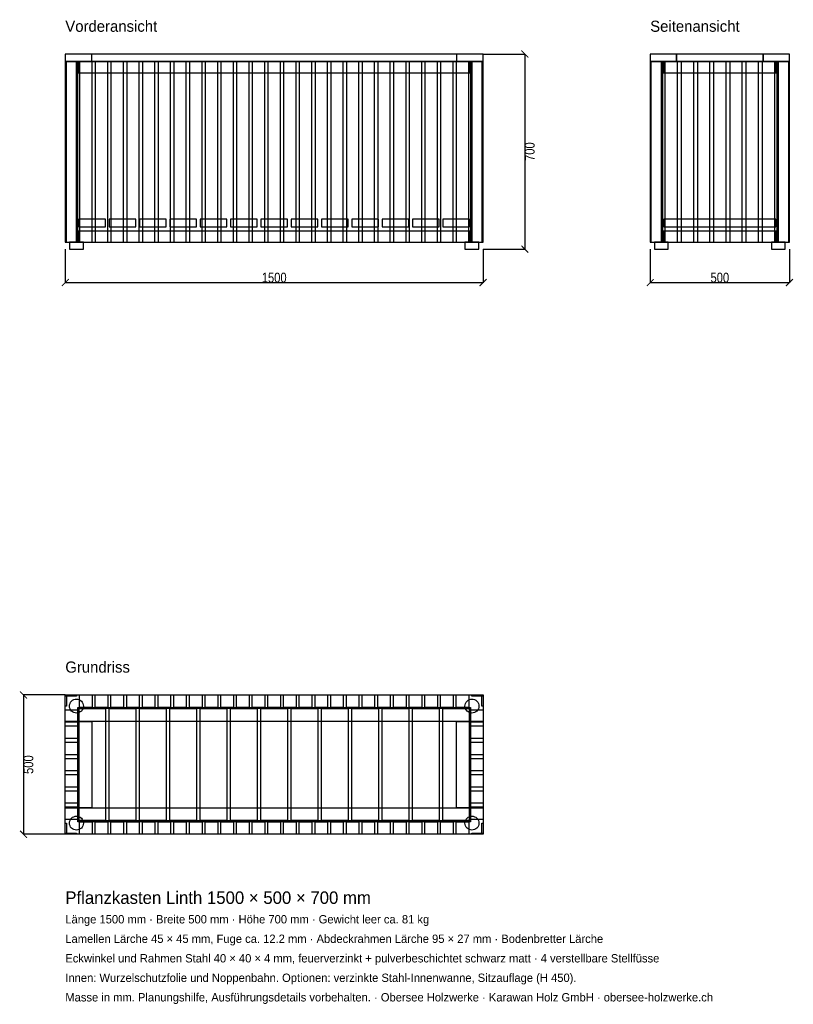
# Model space of a CAD drawing. Header units: millimetres. Extents: x -164 to 2614, y -4010 to -477.
import ezdxf

# ---------------------------------------------------------------- set-up
doc = ezdxf.new("R2010")
doc.units = ezdxf.units.MM
for name, color, linetype in [('2D_Ansichten', 7, 'Continuous'), ('2D_Masse', 1, 'Continuous'), ('2D_Text', 7, 'Continuous')]:
    doc.layers.add(name, color=color, linetype=linetype)
doc.styles.add('OpenSansCondensed-Light', font='OpenSansCondensed-Light.ttf')
doc.dimstyles.new('EZDXF', dxfattribs={"dimtxt": 35, "dimasz": 25, "dimexe": 0.375, "dimexo": 0.125, "dimgap": 0.1, "dimtad": 1, "dimdec": 0, "dimzin": 12, "dimdsep": 46, "dimtxsty": 'OpenSansCondensed-Light', "dimblk": 'ARCHTICK', "dimcen": 2.5, "dimazin": 3, "dimtfac": 0.5, "dimtmove": 2, "dimatfit": 3})

# ---------------------------------------------------------------- blocks, each defined once
blk = doc.blocks.new('_ARCHTICK')
at = {"color": 0, "linetype": 'BYBLOCK', "const_width": 0.15}
blk.add_lwpolyline([(-0.5, -0.5), (0.5, 0.5)], dxfattribs=at)

msp = doc.modelspace()

# ---------------------------------------------------------------- linework, layer by layer
at = {"layer": '2D_Ansichten'}
for points in [[(0, -627), (1500, -627), (1500, -600), (0, -600)], [(0, -627), (1500, -627), (1500, -600), (0, -600)], [(0, -627), (95, -627), (95, -600), (0, -600)], [(1405, -627), (1500, -627), (1500, -600), (1405, -600)], [(2100, -627), (2195, -627), (2195, -600), (2100, -600)], [(2195, -627), (2505, -627), (2505, -600), (2195, -600)], [(2195, -627), (2505, -627), (2505, -600), (2195, -600)], [(2505, -627), (2600, -627), (2600, -600), (2505, -600)], [(0, -1275), (40, -1275), (40, -627), (0, -627)], [(0, -1275), (4, -1275), (4, -627), (0, -627)], [(0, -1275), (40, -1275), (40, -627), (0, -627)], [(0, -1275), (4, -1275), (4, -627), (0, -627)], [(0, -1275), (45, -1275), (45, -627), (0, -627)], [(0, -1275), (45, -1275), (45, -627), (0, -627)], [(0, -1275), (45, -1275), (45, -627), (0, -627)], [(0, -1275), (45, -1275), (45, -627), (0, -627)], [(0, -1275), (45, -1275), (45, -627), (0, -627)], [(0, -1275), (45, -1275), (45, -627), (0, -627)], [(0, -1275), (45, -1275), (45, -627), (0, -627)], [(45, -667), (1455, -667), (1455, -627), (45, -627)], [(45, -667), (1455, -667), (1455, -627), (45, -627)], [(45, -667), (49, -667), (49, -627), (45, -627)], [(51.3, -1275), (96.3, -1275), (96.3, -627), (51.3, -627)], [(51.3, -1275), (96.3, -1275), (96.3, -627), (51.3, -627)], [(107.7, -1275), (152.7, -1275), (152.7, -627), (107.7, -627)], [(107.7, -1275), (152.7, -1275), (152.7, -627), (107.7, -627)], [(164, -1275), (209, -1275), (209, -627), (164, -627)], [(164, -1275), (209, -1275), (209, -627), (164, -627)], [(220.4, -1275), (265.4, -1275), (265.4, -627), (220.4, -627)], [(220.4, -1275), (265.4, -1275), (265.4, -627), (220.4, -627)], [(276.7, -1275), (321.7, -1275), (321.7, -627), (276.7, -627)], [(276.7, -1275), (321.7, -1275), (321.7, -627), (276.7, -627)], [(333.1, -1275), (378.1, -1275), (378.1, -627), (333.1, -627)], [(333.1, -1275), (378.1, -1275), (378.1, -627), (333.1, -627)], [(389.4, -1275), (434.4, -1275), (434.4, -627), (389.4, -627)], [(389.4, -1275), (434.4, -1275), (434.4, -627), (389.4, -627)], [(445.8, -1275), (490.8, -1275), (490.8, -627), (445.8, -627)], [(445.8, -1275), (490.8, -1275), (490.8, -627), (445.8, -627)], [(502.1, -1275), (547.1, -1275), (547.1, -627), (502.1, -627)], [(502.1, -1275), (547.1, -1275), (547.1, -627), (502.1, -627)], [(558.5, -1275), (603.5, -1275), (603.5, -627), (558.5, -627)], [(558.5, -1275), (603.5, -1275), (603.5, -627), (558.5, -627)], [(614.8, -1275), (659.8, -1275), (659.8, -627), (614.8, -627)], [(614.8, -1275), (659.8, -1275), (659.8, -627), (614.8, -627)], [(671.2, -1275), (716.2, -1275), (716.2, -627), (671.2, -627)], [(671.2, -1275), (716.2, -1275), (716.2, -627), (671.2, -627)], [(727.5, -1275), (772.5, -1275), (772.5, -627), (727.5, -627)], [(727.5, -1275), (772.5, -1275), (772.5, -627), (727.5, -627)], [(783.8, -1275), (828.8, -1275), (828.8, -627), (783.8, -627)], [(783.8, -1275), (828.8, -1275), (828.8, -627), (783.8, -627)], [(840.2, -1275), (885.2, -1275), (885.2, -627), (840.2, -627)], [(840.2, -1275), (885.2, -1275), (885.2, -627), (840.2, -627)], [(896.5, -1275), (941.5, -1275), (941.5, -627), (896.5, -627)], [(896.5, -1275), (941.5, -1275), (941.5, -627), (896.5, -627)], [(952.9, -1275), (997.9, -1275), (997.9, -627), (952.9, -627)], [(952.9, -1275), (997.9, -1275), (997.9, -627), (952.9, -627)], [(1009.2, -1275), (1054.2, -1275), (1054.2, -627), (1009.2, -627)], [(1009.2, -1275), (1054.2, -1275), (1054.2, -627), (1009.2, -627)], [(1065.6, -1275), (1110.6, -1275), (1110.6, -627), (1065.6, -627)], [(1065.6, -1275), (1110.6, -1275), (1110.6, -627), (1065.6, -627)], [(1121.9, -1275), (1166.9, -1275), (1166.9, -627), (1121.9, -627)], [(1121.9, -1275), (1166.9, -1275), (1166.9, -627), (1121.9, -627)], [(1178.3, -1275), (1223.3, -1275), (1223.3, -627), (1178.3, -627)], [(1178.3, -1275), (1223.3, -1275), (1223.3, -627), (1178.3, -627)], [(1234.6, -1275), (1279.6, -1275), (1279.6, -627), (1234.6, -627)], [(1234.6, -1275), (1279.6, -1275), (1279.6, -627), (1234.6, -627)], [(1291, -1275), (1336, -1275), (1336, -627), (1291, -627)], [(1291, -1275), (1336, -1275), (1336, -627), (1291, -627)], [(1347.3, -1275), (1392.3, -1275), (1392.3, -627), (1347.3, -627)], [(1347.3, -1275), (1392.3, -1275), (1392.3, -627), (1347.3, -627)], [(1403.7, -1275), (1448.7, -1275), (1448.7, -627), (1403.7, -627)], [(1403.7, -1275), (1448.7, -1275), (1448.7, -627), (1403.7, -627)], [(1451, -667), (1455, -667), (1455, -627), (1451, -627)], [(1455, -1275), (1500, -1275), (1500, -627), (1455, -627)], [(1455, -1275), (1500, -1275), (1500, -627), (1455, -627)], [(1455, -1275), (1500, -1275), (1500, -627), (1455, -627)], [(1455, -1275), (1500, -1275), (1500, -627), (1455, -627)], [(1455, -1275), (1500, -1275), (1500, -627), (1455, -627)], [(1455, -1275), (1500, -1275), (1500, -627), (1455, -627)], [(1455, -1275), (1500, -1275), (1500, -627), (1455, -627)], [(1460, -1275), (1500, -1275), (1500, -627), (1460, -627)], [(1460, -1275), (1500, -1275), (1500, -627), (1460, -627)], [(1496, -1275), (1500, -1275), (1500, -627), (1496, -627)], [(1496, -1275), (1500, -1275), (1500, -627), (1496, -627)], [(2100, -1275), (2104, -1275), (2104, -627), (2100, -627)], [(2100, -1275), (2140, -1275), (2140, -627), (2100, -627)], [(2100, -1275), (2104, -1275), (2104, -627), (2100, -627)], [(2100, -1275), (2140, -1275), (2140, -627), (2100, -627)], [(2100, -1275), (2145, -1275), (2145, -627), (2100, -627)], [(2100, -1275), (2145, -1275), (2145, -627), (2100, -627)], [(2100, -1275), (2145, -1275), (2145, -627), (2100, -627)], [(2100, -1275), (2145, -1275), (2145, -627), (2100, -627)], [(2100, -1275), (2145, -1275), (2145, -627), (2100, -627)], [(2100, -1275), (2145, -1275), (2145, -627), (2100, -627)], [(2100, -1275), (2145, -1275), (2145, -627), (2100, -627)], [(2100, -1275), (2145, -1275), (2145, -627), (2100, -627)], [(2100, -1275), (2145, -1275), (2145, -627), (2100, -627)], [(2100, -1275), (2145, -1275), (2145, -627), (2100, -627)], [(2100, -1275), (2145, -1275), (2145, -627), (2100, -627)], [(2100, -1275), (2145, -1275), (2145, -627), (2100, -627)], [(2100, -1275), (2145, -1275), (2145, -627), (2100, -627)], [(2100, -1275), (2145, -1275), (2145, -627), (2100, -627)], [(2100, -1275), (2145, -1275), (2145, -627), (2100, -627)], [(2100, -1275), (2145, -1275), (2145, -627), (2100, -627)], [(2100, -1275), (2145, -1275), (2145, -627), (2100, -627)], [(2100, -1275), (2145, -1275), (2145, -627), (2100, -627)], [(2100, -1275), (2145, -1275), (2145, -627), (2100, -627)], [(2100, -1275), (2145, -1275), (2145, -627), (2100, -627)], [(2100, -1275), (2145, -1275), (2145, -627), (2100, -627)], [(2100, -1275), (2145, -1275), (2145, -627), (2100, -627)], [(2100, -1275), (2145, -1275), (2145, -627), (2100, -627)], [(2100, -1275), (2145, -1275), (2145, -627), (2100, -627)], [(2100, -1275), (2145, -1275), (2145, -627), (2100, -627)], [(2145, -667), (2149, -667), (2149, -627), (2145, -627)], [(2149, -667), (2551, -667), (2551, -627), (2149, -627)], [(2149, -667), (2551, -667), (2551, -627), (2149, -627)], [(2153.1, -1275), (2198.1, -1275), (2198.1, -627), (2153.1, -627)], [(2153.1, -1275), (2198.1, -1275), (2198.1, -627), (2153.1, -627)], [(2211.2, -1275), (2256.2, -1275), (2256.2, -627), (2211.2, -627)], [(2211.2, -1275), (2256.2, -1275), (2256.2, -627), (2211.2, -627)], [(2269.4, -1275), (2314.4, -1275), (2314.4, -627), (2269.4, -627)], [(2269.4, -1275), (2314.4, -1275), (2314.4, -627), (2269.4, -627)], [(2327.5, -1275), (2372.5, -1275), (2372.5, -627), (2327.5, -627)], [(2327.5, -1275), (2372.5, -1275), (2372.5, -627), (2327.5, -627)], [(2385.6, -1275), (2430.6, -1275), (2430.6, -627), (2385.6, -627)], [(2385.6, -1275), (2430.6, -1275), (2430.6, -627), (2385.6, -627)], [(2443.8, -1275), (2488.8, -1275), (2488.8, -627), (2443.8, -627)], [(2443.8, -1275), (2488.8, -1275), (2488.8, -627), (2443.8, -627)], [(2501.9, -1275), (2546.9, -1275), (2546.9, -627), (2501.9, -627)], [(2501.9, -1275), (2546.9, -1275), (2546.9, -627), (2501.9, -627)], [(2551, -667), (2555, -667), (2555, -627), (2551, -627)], [(2555, -1275), (2600, -1275), (2600, -627), (2555, -627)], [(2555, -1275), (2600, -1275), (2600, -627), (2555, -627)], [(2555, -1275), (2600, -1275), (2600, -627), (2555, -627)], [(2555, -1275), (2600, -1275), (2600, -627), (2555, -627)], [(2555, -1275), (2600, -1275), (2600, -627), (2555, -627)], [(2555, -1275), (2600, -1275), (2600, -627), (2555, -627)], [(2555, -1275), (2600, -1275), (2600, -627), (2555, -627)], [(2555, -1275), (2600, -1275), (2600, -627), (2555, -627)], [(2555, -1275), (2600, -1275), (2600, -627), (2555, -627)], [(2555, -1275), (2600, -1275), (2600, -627), (2555, -627)], [(2555, -1275), (2600, -1275), (2600, -627), (2555, -627)], [(2555, -1275), (2600, -1275), (2600, -627), (2555, -627)], [(2555, -1275), (2600, -1275), (2600, -627), (2555, -627)], [(2555, -1275), (2600, -1275), (2600, -627), (2555, -627)], [(2555, -1275), (2600, -1275), (2600, -627), (2555, -627)], [(2555, -1275), (2600, -1275), (2600, -627), (2555, -627)], [(2555, -1275), (2600, -1275), (2600, -627), (2555, -627)], [(2555, -1275), (2600, -1275), (2600, -627), (2555, -627)], [(2555, -1275), (2600, -1275), (2600, -627), (2555, -627)], [(2555, -1275), (2600, -1275), (2600, -627), (2555, -627)], [(2555, -1275), (2600, -1275), (2600, -627), (2555, -627)], [(2555, -1275), (2600, -1275), (2600, -627), (2555, -627)], [(2555, -1275), (2600, -1275), (2600, -627), (2555, -627)], [(2555, -1275), (2600, -1275), (2600, -627), (2555, -627)], [(2555, -1275), (2600, -1275), (2600, -627), (2555, -627)], [(2560, -1275), (2600, -1275), (2600, -627), (2560, -627)], [(2560, -1275), (2600, -1275), (2600, -627), (2560, -627)], [(2596, -1275), (2600, -1275), (2600, -627), (2596, -627)], [(2596, -1275), (2600, -1275), (2600, -627), (2596, -627)], [(49, -1220), (144, -1220), (144, -1193), (49, -1193)], [(157.9, -1220), (252.9, -1220), (252.9, -1193), (157.9, -1193)], [(266.8, -1220), (361.8, -1220), (361.8, -1193), (266.8, -1193)], [(375.8, -1220), (470.8, -1220), (470.8, -1193), (375.8, -1193)], [(484.7, -1220), (579.7, -1220), (579.7, -1193), (484.7, -1193)], [(593.6, -1220), (688.6, -1220), (688.6, -1193), (593.6, -1193)], [(702.5, -1220), (797.5, -1220), (797.5, -1193), (702.5, -1193)], [(811.4, -1220), (906.4, -1220), (906.4, -1193), (811.4, -1193)], [(920.3, -1220), (1015.3, -1220), (1015.3, -1193), (920.3, -1193)], [(1029.2, -1220), (1124.2, -1220), (1124.2, -1193), (1029.2, -1193)], [(1138.2, -1220), (1233.2, -1220), (1233.2, -1193), (1138.2, -1193)], [(1247.1, -1220), (1342.1, -1220), (1342.1, -1193), (1247.1, -1193)], [(1356, -1220), (1451, -1220), (1451, -1193), (1356, -1193)], [(2149, -1220), (2551, -1220), (2551, -1193), (2149, -1193)], [(2149, -1220), (2551, -1220), (2551, -1193), (2149, -1193)], [(2149, -1220), (2551, -1220), (2551, -1193), (2149, -1193)], [(2149, -1220), (2551, -1220), (2551, -1193), (2149, -1193)], [(2149, -1220), (2551, -1220), (2551, -1193), (2149, -1193)], [(2149, -1220), (2551, -1220), (2551, -1193), (2149, -1193)], [(2149, -1220), (2551, -1220), (2551, -1193), (2149, -1193)], [(2149, -1220), (2551, -1220), (2551, -1193), (2149, -1193)], [(2149, -1220), (2551, -1220), (2551, -1193), (2149, -1193)], [(2149, -1220), (2551, -1220), (2551, -1193), (2149, -1193)], [(2149, -1220), (2551, -1220), (2551, -1193), (2149, -1193)], [(2149, -1220), (2551, -1220), (2551, -1193), (2149, -1193)], [(2149, -1220), (2551, -1220), (2551, -1193), (2149, -1193)], [(45, -1275), (1455, -1275), (1455, -1235), (45, -1235)], [(45, -1275), (1455, -1275), (1455, -1235), (45, -1235)], [(45, -1275), (49, -1275), (49, -1235), (45, -1235)], [(1451, -1275), (1455, -1275), (1455, -1235), (1451, -1235)], [(2145, -1275), (2149, -1275), (2149, -1235), (2145, -1235)], [(2149, -1275), (2551, -1275), (2551, -1235), (2149, -1235)], [(2149, -1275), (2551, -1275), (2551, -1235), (2149, -1235)], [(2551, -1275), (2555, -1275), (2555, -1235), (2551, -1235)], [(15, -1300), (65, -1300), (65, -1275), (15, -1275)], [(15, -1300), (65, -1300), (65, -1275), (15, -1275)], [(1435, -1300), (1485, -1300), (1485, -1275), (1435, -1275)], [(1435, -1300), (1485, -1300), (1485, -1275), (1435, -1275)], [(2115, -1300), (2165, -1300), (2165, -1275), (2115, -1275)], [(2115, -1300), (2165, -1300), (2165, -1275), (2115, -1275)], [(2535, -1300), (2585, -1300), (2585, -1275), (2535, -1275)], [(2535, -1300), (2585, -1300), (2585, -1275), (2535, -1275)], [(0, -2900), (40, -2900), (40, -2904), (0, -2904)], [(0, -2900), (4, -2900), (4, -2940), (0, -2940)], [(0, -2900), (1500, -2900), (1500, -2995), (0, -2995)], [(15, -2940), (15.5, -2935.1), (16.9, -2930.4), (19.2, -2926.1), (22.3, -2922.3), (26.1, -2919.2), (30.4, -2916.9), (35.1, -2915.5), (40, -2915), (44.9, -2915.5), (49.6, -2916.9), (53.9, -2919.2), (57.7, -2922.3), (60.8, -2926.1), (63.1, -2930.4), (64.5, -2935.1), (65, -2940), (64.5, -2944.9), (63.1, -2949.6), (60.8, -2953.9), (57.7, -2957.7), (53.9, -2960.8), (49.6, -2963.1), (44.9, -2964.5), (40, -2965), (35.1, -2964.5), (30.4, -2963.1), (26.1, -2960.8), (22.3, -2957.7), (19.2, -2953.9), (16.9, -2949.6), (15.5, -2944.9)], [(51.3, -2900), (96.3, -2900), (96.3, -2945), (51.3, -2945)], [(107.7, -2900), (152.7, -2900), (152.7, -2945), (107.7, -2945)], [(164, -2900), (209, -2900), (209, -2945), (164, -2945)], [(220.4, -2900), (265.4, -2900), (265.4, -2945), (220.4, -2945)], [(276.7, -2900), (321.7, -2900), (321.7, -2945), (276.7, -2945)], [(333.1, -2900), (378.1, -2900), (378.1, -2945), (333.1, -2945)], [(389.4, -2900), (434.4, -2900), (434.4, -2945), (389.4, -2945)], [(445.8, -2900), (490.8, -2900), (490.8, -2945), (445.8, -2945)], [(502.1, -2900), (547.1, -2900), (547.1, -2945), (502.1, -2945)], [(558.5, -2900), (603.5, -2900), (603.5, -2945), (558.5, -2945)], [(614.8, -2900), (659.8, -2900), (659.8, -2945), (614.8, -2945)], [(671.2, -2900), (716.2, -2900), (716.2, -2945), (671.2, -2945)], [(727.5, -2900), (772.5, -2900), (772.5, -2945), (727.5, -2945)], [(783.8, -2900), (828.8, -2900), (828.8, -2945), (783.8, -2945)], [(840.2, -2900), (885.2, -2900), (885.2, -2945), (840.2, -2945)], [(896.5, -2900), (941.5, -2900), (941.5, -2945), (896.5, -2945)], [(952.9, -2900), (997.9, -2900), (997.9, -2945), (952.9, -2945)], [(1009.2, -2900), (1054.2, -2900), (1054.2, -2945), (1009.2, -2945)], [(1065.6, -2900), (1110.6, -2900), (1110.6, -2945), (1065.6, -2945)], [(1121.9, -2900), (1166.9, -2900), (1166.9, -2945), (1121.9, -2945)], [(1178.3, -2900), (1223.3, -2900), (1223.3, -2945), (1178.3, -2945)], [(1234.6, -2900), (1279.6, -2900), (1279.6, -2945), (1234.6, -2945)], [(1291, -2900), (1336, -2900), (1336, -2945), (1291, -2945)], [(1347.3, -2900), (1392.3, -2900), (1392.3, -2945), (1347.3, -2945)], [(1403.7, -2900), (1448.7, -2900), (1448.7, -2945), (1403.7, -2945)], [(1435, -2940), (1435.5, -2935.1), (1436.9, -2930.4), (1439.2, -2926.1), (1442.3, -2922.3), (1446.1, -2919.2), (1450.4, -2916.9), (1455.1, -2915.5), (1460, -2915), (1464.9, -2915.5), (1469.6, -2916.9), (1473.9, -2919.2), (1477.7, -2922.3), (1480.8, -2926.1), (1483.1, -2930.4), (1484.5, -2935.1), (1485, -2940), (1484.5, -2944.9), (1483.1, -2949.6), (1480.8, -2953.9), (1477.7, -2957.7), (1473.9, -2960.8), (1469.6, -2963.1), (1464.9, -2964.5), (1460, -2965), (1455.1, -2964.5), (1450.4, -2963.1), (1446.1, -2960.8), (1442.3, -2957.7), (1439.2, -2953.9), (1436.9, -2949.6), (1435.5, -2944.9)], [(1460, -2900), (1500, -2900), (1500, -2904), (1460, -2904)], [(1496, -2900), (1500, -2900), (1500, -2940), (1496, -2940)], [(0, -2953.1), (45, -2953.1), (45, -2998.1), (0, -2998.1)], [(45, -2945), (1455, -2945), (1455, -2949), (45, -2949)], [(45, -2945), (1455, -2945), (1455, -2949), (45, -2949)], [(45, -2949), (49, -2949), (49, -3351), (45, -3351)], [(45, -2949), (49, -2949), (49, -3351), (45, -3351)], [(49, -2949), (144, -2949), (144, -3351), (49, -3351)], [(157.9, -2949), (252.9, -2949), (252.9, -3351), (157.9, -3351)], [(266.8, -2949), (361.8, -2949), (361.8, -3351), (266.8, -3351)], [(375.8, -2949), (470.8, -2949), (470.8, -3351), (375.8, -3351)], [(484.7, -2949), (579.7, -2949), (579.7, -3351), (484.7, -3351)], [(593.6, -2949), (688.6, -2949), (688.6, -3351), (593.6, -3351)], [(702.5, -2949), (797.5, -2949), (797.5, -3351), (702.5, -3351)], [(811.4, -2949), (906.4, -2949), (906.4, -3351), (811.4, -3351)], [(920.3, -2949), (1015.3, -2949), (1015.3, -3351), (920.3, -3351)], [(1029.2, -2949), (1124.2, -2949), (1124.2, -3351), (1029.2, -3351)], [(1138.2, -2949), (1233.2, -2949), (1233.2, -3351), (1138.2, -3351)], [(1247.1, -2949), (1342.1, -2949), (1342.1, -3351), (1247.1, -3351)], [(1356, -2949), (1451, -2949), (1451, -3351), (1356, -3351)], [(1451, -2949), (1455, -2949), (1455, -3351), (1451, -3351)], [(1451, -2949), (1455, -2949), (1455, -3351), (1451, -3351)], [(1455, -2953.1), (1500, -2953.1), (1500, -2998.1), (1455, -2998.1)], [(0, -2995), (95, -2995), (95, -3305), (0, -3305)], [(1405, -2995), (1500, -2995), (1500, -3305), (1405, -3305)], [(0, -3011.2), (45, -3011.2), (45, -3056.2), (0, -3056.2)], [(1455, -3011.2), (1500, -3011.2), (1500, -3056.2), (1455, -3056.2)], [(0, -3069.4), (45, -3069.4), (45, -3114.4), (0, -3114.4)], [(1455, -3069.4), (1500, -3069.4), (1500, -3114.4), (1455, -3114.4)], [(0, -3127.5), (45, -3127.5), (45, -3172.5), (0, -3172.5)], [(1455, -3127.5), (1500, -3127.5), (1500, -3172.5), (1455, -3172.5)], [(0, -3185.6), (45, -3185.6), (45, -3230.6), (0, -3230.6)], [(1455, -3185.6), (1500, -3185.6), (1500, -3230.6), (1455, -3230.6)], [(0, -3243.8), (45, -3243.8), (45, -3288.8), (0, -3288.8)], [(1455, -3243.8), (1500, -3243.8), (1500, -3288.8), (1455, -3288.8)], [(0, -3301.9), (45, -3301.9), (45, -3346.9), (0, -3346.9)], [(0, -3305), (1500, -3305), (1500, -3400), (0, -3400)], [(1455, -3301.9), (1500, -3301.9), (1500, -3346.9), (1455, -3346.9)], [(15, -3360), (15.5, -3355.1), (16.9, -3350.4), (19.2, -3346.1), (22.3, -3342.3), (26.1, -3339.2), (30.4, -3336.9), (35.1, -3335.5), (40, -3335), (44.9, -3335.5), (49.6, -3336.9), (53.9, -3339.2), (57.7, -3342.3), (60.8, -3346.1), (63.1, -3350.4), (64.5, -3355.1), (65, -3360), (64.5, -3364.9), (63.1, -3369.6), (60.8, -3373.9), (57.7, -3377.7), (53.9, -3380.8), (49.6, -3383.1), (44.9, -3384.5), (40, -3385), (35.1, -3384.5), (30.4, -3383.1), (26.1, -3380.8), (22.3, -3377.7), (19.2, -3373.9), (16.9, -3369.6), (15.5, -3364.9)], [(45, -3351), (1455, -3351), (1455, -3355), (45, -3355)], [(45, -3351), (1455, -3351), (1455, -3355), (45, -3355)], [(51.3, -3355), (96.3, -3355), (96.3, -3400), (51.3, -3400)], [(107.7, -3355), (152.7, -3355), (152.7, -3400), (107.7, -3400)], [(164, -3355), (209, -3355), (209, -3400), (164, -3400)], [(220.4, -3355), (265.4, -3355), (265.4, -3400), (220.4, -3400)], [(276.7, -3355), (321.7, -3355), (321.7, -3400), (276.7, -3400)], [(333.1, -3355), (378.1, -3355), (378.1, -3400), (333.1, -3400)], [(389.4, -3355), (434.4, -3355), (434.4, -3400), (389.4, -3400)], [(445.8, -3355), (490.8, -3355), (490.8, -3400), (445.8, -3400)], [(502.1, -3355), (547.1, -3355), (547.1, -3400), (502.1, -3400)], [(558.5, -3355), (603.5, -3355), (603.5, -3400), (558.5, -3400)], [(614.8, -3355), (659.8, -3355), (659.8, -3400), (614.8, -3400)], [(671.2, -3355), (716.2, -3355), (716.2, -3400), (671.2, -3400)], [(727.5, -3355), (772.5, -3355), (772.5, -3400), (727.5, -3400)], [(783.8, -3355), (828.8, -3355), (828.8, -3400), (783.8, -3400)], [(840.2, -3355), (885.2, -3355), (885.2, -3400), (840.2, -3400)], [(896.5, -3355), (941.5, -3355), (941.5, -3400), (896.5, -3400)], [(952.9, -3355), (997.9, -3355), (997.9, -3400), (952.9, -3400)], [(1009.2, -3355), (1054.2, -3355), (1054.2, -3400), (1009.2, -3400)], [(1065.6, -3355), (1110.6, -3355), (1110.6, -3400), (1065.6, -3400)], [(1121.9, -3355), (1166.9, -3355), (1166.9, -3400), (1121.9, -3400)], [(1178.3, -3355), (1223.3, -3355), (1223.3, -3400), (1178.3, -3400)], [(1234.6, -3355), (1279.6, -3355), (1279.6, -3400), (1234.6, -3400)], [(1291, -3355), (1336, -3355), (1336, -3400), (1291, -3400)], [(1347.3, -3355), (1392.3, -3355), (1392.3, -3400), (1347.3, -3400)], [(1403.7, -3355), (1448.7, -3355), (1448.7, -3400), (1403.7, -3400)], [(1435, -3360), (1435.5, -3355.1), (1436.9, -3350.4), (1439.2, -3346.1), (1442.3, -3342.3), (1446.1, -3339.2), (1450.4, -3336.9), (1455.1, -3335.5), (1460, -3335), (1464.9, -3335.5), (1469.6, -3336.9), (1473.9, -3339.2), (1477.7, -3342.3), (1480.8, -3346.1), (1483.1, -3350.4), (1484.5, -3355.1), (1485, -3360), (1484.5, -3364.9), (1483.1, -3369.6), (1480.8, -3373.9), (1477.7, -3377.7), (1473.9, -3380.8), (1469.6, -3383.1), (1464.9, -3384.5), (1460, -3385), (1455.1, -3384.5), (1450.4, -3383.1), (1446.1, -3380.8), (1442.3, -3377.7), (1439.2, -3373.9), (1436.9, -3369.6), (1435.5, -3364.9)], [(0, -3360), (4, -3360), (4, -3400), (0, -3400)], [(1496, -3360), (1500, -3360), (1500, -3400), (1496, -3400)], [(0, -3396), (40, -3396), (40, -3400), (0, -3400)], [(1460, -3396), (1500, -3396), (1500, -3400), (1460, -3400)]]:
    msp.add_lwpolyline(points, close=True, dxfattribs=at)

# ---------------------------------------------------------------- texts
at = {"layer": '2D_Text'}
for s, height, p in [('Vorderansicht', 40, (0, -520)), ('Seitenansicht', 40, (2100, -520)), ('Grundriss', 40, (0, -2820)), ('Pflanzkasten Linth 1500 × 500 × 700 mm', 45, (0, -3650)), ('Länge 1500 mm · Breite 500 mm · Höhe 700 mm · Gewicht leer ca. 81 kg', 30, (0, -3720)), ('Lamellen Lärche 45 × 45 mm, Fuge ca. 12.2 mm · Abdeckrahmen Lärche 95 × 27 mm · Bodenbretter Lärche', 30, (0, -3790)), ('Eckwinkel und Rahmen Stahl 40 × 40 × 4 mm, feuerverzinkt + pulverbeschichtet schwarz matt · 4 verstellbare Stellfüsse', 30, (0, -3860)), ('Innen: Wurzelschutzfolie und Noppenbahn. Optionen: verzinkte Stahl-Innenwanne, Sitzauflage (H 450).', 30, (0, -3930)), ('Masse in mm. Planungshilfe, Ausführungsdetails vorbehalten. · Obersee Holzwerke · Karawan Holz GmbH · obersee-holzwerke.ch', 30, (0, -4000))]:
    msp.add_text(s, height=height, dxfattribs=at).set_placement(p)

# ---------------------------------------------------------------- dimensions: what is measured, and where the dimension line sits
at = {"layer": '2D_Masse'}
for base, p1, p2 in [((1650, -600), (1500, -600), (1500, -1300)), ((-150, -2900), (0, -2900), (0, -3400))]:
    msp.add_linear_dim(base=base, p1=p1, p2=p2, angle=90, dimstyle='EZDXF', dxfattribs=at).render()
for base, p1, p2 in [((0, -1420), (0, -1300), (1500, -1300)), ((2100, -1420), (2100, -1300), (2600, -1300))]:
    msp.add_linear_dim(base=base, p1=p1, p2=p2, dimstyle='EZDXF', dxfattribs=at).render()

doc.saveas('drawing.dxf')
